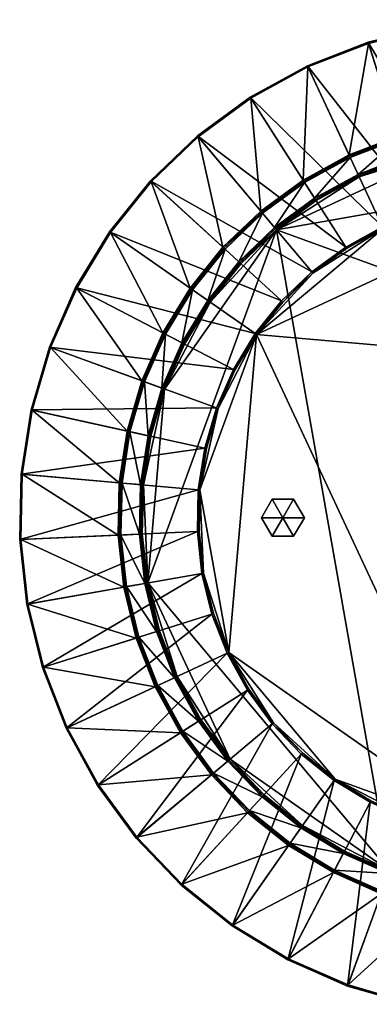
# Model space of a CAD drawing. Header units: millimetres. Extents: x 11262 to 12262, y -3984 to -1514.
# Tile 3 of 6: x 11412 to 11658, y -2790 to -2097. Entities that reach past the tile are written whole.
import ezdxf

# ---------------------------------------------------------------- set-up
doc = ezdxf.new("R2010")
doc.units = ezdxf.units.MM
doc.layers.add('002', color=7, linetype='Continuous', true_color=0x6c0888)

# ---------------------------------------------------------------- blocks, each defined once
blk = doc.blocks.new('Cylinder135')
at = {"color": 0}
mesh = blk.add_polyface(dxfattribs=at)
corners = [(0, 0), (15, 0), (7.5, 12.99), (-7.5, 12.99), (-15, 0), (-7.5, -12.99), (7.5, -12.99), (15, 0, 15), (7.5, 12.99, 15), (-7.5, 12.99, 15), (-15, 0, 15), (-7.5, -12.99, 15), (7.5, -12.99, 15), (0, 0, 15)]
mesh.append_faces([[corners[k] for k in face] for face in [(1, 8, 7), (2, 9, 8), (3, 10, 9), (4, 11, 10), (5, 12, 11), (6, 7, 12)]], dxfattribs={"vtx0": -1, "color": 0})
mesh.append_faces([[corners[k] for k in face] for face in [(0, 2, 1), (0, 3, 2), (0, 4, 3), (0, 5, 4), (0, 6, 5), (0, 1, 6), (13, 7, 8), (13, 8, 9), (13, 9, 10), (13, 10, 11), (13, 11, 12), (13, 12, 7)]], dxfattribs={"vtx0": -1, "vtx2": -1, "color": 0})
mesh.append_faces([[corners[k] for k in face] for face in [(1, 2, 8), (2, 3, 9), (3, 4, 10), (4, 5, 11), (5, 6, 12), (6, 1, 7)]], dxfattribs={"vtx2": -1, "color": 0})

msp = doc.modelspace()

# ---------------------------------------------------------------- block references
at = {"layer": '002', "color": 84, "true_color": 0x1bb11b, "xscale": 1.00200080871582, "yscale": 1.00200080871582, "zscale": 0.9789645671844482}
msp.add_blockref('Cylinder135', (11596.9, -2447.56, 1.81), dxfattribs=at)

# ---------------------------------------------------------------- meshes
at = {"layer": '002', "color": 236, "true_color": 0x8d073a}
mesh = msp.add_polyface(dxfattribs=at)
corners = [(11781.89, -2222.79, 17.46), (11752.39, -2222.15, 17.46), (11746.94, -2097.37, 700.81), (11723.05, -2225.36, 17.46), (11701.36, -2102.36, 700.81), (11656.82, -2113.26, 700.81), (11746.97, -2098.2, 701.77), (11701.5, -2103.18, 701.77), (11713.36, -2170.42, 701.77), (11749.95, -2166.42, 701.77), (11657.07, -2114.05, 701.77), (11677.61, -2179.17, 701.77), (11643.3, -2192.52, 701.77), (11786.67, -2168.22, 700.79), (11750, -2167.42, 700.79), (11750, -2167.42, 604.85), (11713.54, -2171.41, 700.79), (11713.54, -2171.41, 604.85), (11677.91, -2180.13, 700.79), (11677.91, -2180.13, 604.85), (11750.04, -2168.42, 603.87), (11713.71, -2172.4, 603.87), (11715.98, -2185.26, 603.87), (11750.61, -2181.46, 603.87), (11678.21, -2181.08, 603.87), (11682.13, -2193.54, 603.87), (11785.35, -2183.22, 602.9), (11750.65, -2182.47, 602.9), (11750.65, -2182.47, 246.55), (11792.71, -2099.19, 701.77), (11786.58, -2169.22, 603.87), (11750.7, -2183.47, 245.57), (11785.27, -2184.22, 245.57)]
mesh.append_faces([[corners[k] for k in face] for face in [(0, 1, 2), (1, 3, 4), (4, 2, 1), (5, 4, 3), (6, 7, 8), (8, 9, 6), (7, 10, 11), (11, 8, 7), (12, 11, 10), (13, 14, 15), (14, 16, 17), (17, 15, 14), (16, 18, 19), (19, 17, 16), (20, 21, 22), (22, 23, 20), (21, 24, 25), (26, 27, 28), (2, 6, 29), (6, 2, 4), (4, 7, 6), (7, 4, 5), (5, 10, 7), (9, 14, 13), (14, 9, 8), (8, 16, 14), (16, 8, 11), (11, 18, 16), (15, 20, 30), (20, 15, 17), (17, 21, 20), (21, 17, 19), (19, 24, 21), (23, 27, 26), (27, 23, 22), (28, 31, 32)]], dxfattribs={"vtx2": -1, "color": 236})
mesh = msp.add_polyface(dxfattribs=at)
corners = [(11694.38, -2232.38, 17.46), (11666.87, -2243.07, 17.46), (11614.09, -2129.88, 700.81), (11656.82, -2113.26, 700.81), (11641, -2257.27, 17.46), (11573.89, -2151.93, 700.81), (11650.51, -2207.98, 245.57), (11620.2, -2224.62, 245.57), (11592.31, -2245.06, 245.57), (11716.33, -2187.23, 245.57), (11657.07, -2114.05, 701.77), (11614.44, -2130.63, 701.77), (11643.3, -2192.52, 701.77), (11611.03, -2210.22, 701.77), (11677.91, -2180.13, 700.79), (11643.72, -2193.42, 700.79), (11643.72, -2193.42, 604.85), (11611.56, -2211.07, 700.79), (11611.56, -2211.07, 604.85), (11581.98, -2232.75, 604.85), (11678.21, -2181.08, 603.87), (11644.15, -2194.33, 603.87), (11649.66, -2206.17, 603.87), (11612.1, -2211.91, 603.87), (11619.12, -2222.92, 603.87), (11591.02, -2243.53, 603.87), (11650.09, -2207.07, 602.9), (11619.66, -2223.77, 602.9), (11619.66, -2223.77, 246.55), (11650.09, -2207.07, 246.55), (11591.67, -2244.29, 246.55), (11641.63, -2258.27, 16.5)]
mesh.append_faces([[corners[k] for k in face] for face in [(9, 6, 8)]], dxfattribs={"vtx0": -1, "vtx1": -1, "vtx2": -1, "color": 236})
mesh.append_faces([[corners[k] for k in face] for face in [(0, 1, 2), (2, 3, 0), (1, 4, 5), (5, 2, 1), (6, 7, 8), (10, 11, 12), (13, 12, 11), (14, 15, 16), (15, 17, 18), (18, 16, 15), (19, 18, 17), (20, 21, 22), (21, 23, 24), (24, 22, 21), (25, 24, 23), (26, 27, 28), (28, 29, 26), (30, 28, 27), (31, 4, 1), (10, 3, 2), (2, 11, 10), (12, 15, 14), (15, 12, 13), (13, 17, 15), (16, 21, 20), (21, 16, 18), (18, 23, 21), (23, 18, 19), (26, 22, 24), (24, 27, 26), (27, 24, 25), (6, 29, 28), (28, 7, 6), (7, 28, 30), (30, 8, 7)]], dxfattribs={"vtx2": -1, "color": 236})
mesh = msp.add_polyface(dxfattribs=at)
corners = [(11667.37, -2244.14, 16.5), (11694.74, -2233.5, 16.5), (11723.25, -2226.52, 16.5), (11752.44, -2223.33, 16.5), (11781.79, -2223.97, 16.5), (11723.05, -2225.36, 17.46), (11694.38, -2232.38, 17.46), (11656.82, -2113.26, 700.81), (11785.27, -2184.22, 245.57), (11750.7, -2183.47, 245.57), (11716.33, -2187.23, 245.57), (11682.74, -2195.45, 245.57), (11650.51, -2207.98, 245.57), (11852.64, -2199.16, 245.57), (11592.31, -2245.06, 245.57), (11643.72, -2193.42, 604.85), (11677.91, -2180.13, 604.85), (11677.91, -2180.13, 700.79), (11682.13, -2193.54, 603.87), (11715.98, -2185.26, 603.87), (11713.71, -2172.4, 603.87), (11649.66, -2206.17, 603.87), (11678.21, -2181.08, 603.87), (11750.65, -2182.47, 602.9), (11716.15, -2186.24, 602.9), (11716.15, -2186.24, 246.55), (11750.65, -2182.47, 246.55), (11682.44, -2194.49, 602.9), (11682.44, -2194.49, 246.55), (11650.09, -2207.07, 602.9), (11650.09, -2207.07, 246.55), (11752.39, -2222.15, 17.46), (11666.87, -2243.07, 17.46), (11641.63, -2258.27, 16.5), (11677.61, -2179.17, 701.77), (11643.3, -2192.52, 701.77)]
mesh.append_faces([[corners[k] for k in face] for face in [(0, 2, 4), (13, 10, 14)]], dxfattribs={"vtx0": -1, "vtx1": -1, "vtx2": -1, "color": 236})
mesh.append_faces([[corners[k] for k in face] for face in [(0, 1, 2), (2, 3, 4), (5, 6, 7), (8, 9, 10), (10, 11, 12), (15, 16, 17), (18, 19, 20), (21, 18, 22), (23, 24, 25), (25, 26, 23), (24, 27, 28), (28, 25, 24), (27, 29, 30), (30, 28, 27), (2, 5, 31), (31, 3, 2), (1, 6, 5), (5, 2, 1), (0, 32, 6), (6, 1, 0), (32, 0, 33), (17, 34, 35), (22, 16, 15), (19, 24, 23), (24, 19, 18), (18, 27, 24), (27, 18, 21), (21, 29, 27), (9, 26, 25), (25, 10, 9), (10, 25, 28), (28, 11, 10), (11, 28, 30), (30, 12, 11)]], dxfattribs={"vtx2": -1, "color": 236})
mesh = msp.add_polyface(dxfattribs=at)
corners = [(11641, -2257.27, 17.46), (11617.2, -2274.72, 17.46), (11536.92, -2179.04, 700.81), (11573.89, -2151.93, 700.81), (11503.79, -2210.75, 700.81), (11475.1, -2246.51, 700.81), (11595.88, -2295.13, 17.46), (11614.44, -2130.63, 701.77), (11574.33, -2152.63, 701.77), (11611.03, -2210.22, 701.77), (11537.45, -2179.68, 701.77), (11581.34, -2231.99, 701.77), (11504.4, -2211.31, 701.77), (11554.75, -2257.44, 701.77), (11475.77, -2246.98, 701.77), (11531.71, -2286.15, 701.77), (11611.56, -2211.07, 700.79), (11581.98, -2232.75, 700.79), (11581.98, -2232.75, 604.85), (11555.49, -2258.12, 700.79), (11555.49, -2258.12, 604.85), (11612.1, -2211.91, 603.87), (11582.63, -2233.52, 603.87), (11591.02, -2243.53, 603.87), (11565.85, -2267.62, 603.87), (11619.66, -2223.77, 602.9), (11591.67, -2244.29, 602.9), (11591.67, -2244.29, 246.55), (11566.59, -2268.3, 246.55), (11614.09, -2129.88, 700.81), (11556.23, -2258.8, 603.87), (11592.31, -2245.06, 245.57)]
mesh.append_faces([[corners[k] for k in face] for face in [(0, 1, 2), (2, 3, 0), (4, 2, 1), (5, 4, 6), (7, 8, 9), (8, 10, 11), (11, 9, 8), (10, 12, 13), (13, 11, 10), (12, 14, 15), (15, 13, 12), (16, 17, 18), (17, 19, 20), (20, 18, 17), (21, 22, 23), (24, 23, 22), (25, 26, 27), (28, 27, 26), (7, 29, 3), (3, 8, 7), (8, 3, 2), (2, 10, 8), (10, 2, 4), (4, 12, 10), (12, 4, 5), (5, 14, 12), (16, 9, 11), (11, 17, 16), (17, 11, 13), (13, 19, 17), (18, 22, 21), (22, 18, 20), (20, 30, 22), (23, 26, 25), (26, 23, 24), (31, 27, 28)]], dxfattribs={"vtx2": -1, "color": 236})
mesh = msp.add_polyface(dxfattribs=at)
corners = [(11838.99, -2236.65, 16.5), (11865.87, -2248.47, 16.5), (11890.97, -2263.71, 16.5), (11781.79, -2223.97, 16.5), (11913.86, -2282.08, 16.5), (11934.16, -2303.29, 16.5), (11951.52, -2326.97, 16.5), (11965.65, -2352.71, 16.5), (11742.67, -2671.15, 16.5), (11578.37, -2318.82, 16.5), (11935.07, -2302.53, 17.46), (11914.66, -2281.21, 17.46), (11999.04, -2189.13, 700.81), (11891.64, -2262.74, 17.46), (11963.28, -2160.43, 700.81), (11964.73, -2277.64, 245.57), (11940.82, -2252.67, 245.57), (11913.85, -2231.02, 245.57), (11852.64, -2199.16, 245.57), (12022.56, -2401.66, 245.57), (11592.31, -2245.06, 245.57), (11915, -2229.38, 603.87), (11942.17, -2251.19, 603.87), (11950.99, -2241.56, 603.87), (11965.5, -2277, 602.9), (11941.49, -2251.93, 602.9), (11941.49, -2251.93, 246.55), (11914.43, -2230.2, 602.9), (11914.43, -2230.2, 246.55), (11952.52, -2326.33, 17.46), (11866.41, -2247.43, 17.46), (11839.4, -2235.54, 17.46), (11810.81, -2228.44, 16.5)]
mesh.append_faces([[corners[k] for k in face] for face in [(3, 0, 2), (2, 5, 7), (3, 2, 7), (7, 8, 9), (3, 7, 9), (15, 17, 18), (19, 15, 18), (19, 18, 20)]], dxfattribs={"vtx0": -1, "vtx1": -1, "vtx2": -1, "color": 236})
mesh.append_faces([[corners[k] for k in face] for face in [(0, 1, 2), (2, 4, 5), (5, 6, 7), (10, 11, 12), (11, 13, 14), (15, 16, 17), (21, 22, 23), (24, 25, 26), (25, 27, 28), (28, 26, 25), (5, 10, 29), (29, 6, 5), (4, 11, 10), (10, 5, 4), (2, 13, 11), (11, 4, 2), (1, 30, 13), (13, 2, 1), (0, 31, 30), (30, 1, 0), (31, 0, 32), (22, 25, 24), (25, 22, 21), (21, 27, 25), (26, 16, 15), (16, 26, 28), (28, 17, 16)]], dxfattribs={"vtx2": -1, "color": 236})
mesh = msp.add_polyface(dxfattribs=at)
corners = [(11617.96, -2275.63, 16.5), (11641.63, -2258.27, 16.5), (11667.37, -2244.14, 16.5), (11551.32, -2370.8, 16.5), (11563.14, -2343.92, 16.5), (11578.37, -2318.82, 16.5), (11538.64, -2428, 16.5), (11558.81, -2542.42, 16.5), (11781.79, -2223.97, 16.5), (11596.75, -2295.93, 16.5), (11617.2, -2274.72, 17.46), (11595.88, -2295.13, 17.46), (11503.79, -2210.75, 700.81), (11577.41, -2318.15, 17.46), (11475.1, -2246.51, 700.81), (11671.82, -2695.96, 245.57), (12022.56, -2401.66, 245.57), (11592.31, -2245.06, 245.57), (11545.69, -2295.94, 245.57), (11513.83, -2357.15, 245.57), (11567.33, -2268.97, 245.57), (11532.53, -2286.72, 604.85), (11555.49, -2258.12, 604.85), (11555.49, -2258.12, 700.79), (11582.63, -2233.52, 603.87), (11556.23, -2258.8, 603.87), (11565.85, -2267.62, 603.87), (11544.05, -2294.79, 603.87), (11591.67, -2244.29, 602.9), (11566.59, -2268.3, 602.9), (11566.59, -2268.3, 246.55), (11544.87, -2295.36, 602.9), (11544.87, -2295.36, 246.55), (11562.1, -2343.38, 17.46), (11550.21, -2370.39, 17.46), (11543.1, -2398.98, 16.5), (11641, -2257.27, 17.46)]
mesh.append_faces([[corners[k] for k in face] for face in [(6, 3, 5), (7, 6, 5), (2, 8, 5), (0, 2, 5), (15, 16, 17), (18, 19, 17)]], dxfattribs={"vtx0": -1, "vtx1": -1, "vtx2": -1, "color": 236})
mesh.append_faces([[corners[k] for k in face] for face in [(9, 0, 5), (20, 18, 17)]], dxfattribs={"vtx1": -1, "color": 236})
mesh.append_faces([[corners[k] for k in face] for face in [(0, 1, 2), (3, 4, 5), (10, 11, 12), (11, 13, 14), (21, 22, 23), (24, 25, 26), (27, 26, 25), (28, 29, 30), (29, 31, 32), (32, 30, 29), (4, 33, 13), (13, 5, 4), (3, 34, 33), (33, 4, 3), (34, 3, 35), (0, 10, 36), (36, 1, 0), (9, 11, 10), (10, 0, 9), (5, 13, 11), (11, 9, 5), (25, 22, 21), (26, 29, 28), (29, 26, 27), (27, 31, 29), (30, 20, 17), (20, 30, 32), (32, 18, 20)]], dxfattribs={"vtx2": -1, "color": 236})
mesh = msp.add_polyface(dxfattribs=at)
corners = [(11451.31, -2285.71, 700.81), (11475.1, -2246.51, 700.81), (11577.41, -2318.15, 17.46), (11432.84, -2327.67, 700.81), (11562.1, -2343.38, 17.46), (11420.01, -2371.69, 700.81), (11550.21, -2370.39, 17.46), (11475.77, -2246.98, 701.77), (11452.04, -2286.09, 701.77), (11512.61, -2317.62, 701.77), (11531.71, -2286.15, 701.77), (11433.62, -2327.96, 701.77), (11497.79, -2351.31, 701.77), (11420.82, -2371.87, 701.77), (11487.49, -2386.65, 701.77), (11513.5, -2318.08, 700.79), (11498.73, -2351.66, 700.79), (11498.73, -2351.66, 604.85), (11513.5, -2318.08, 604.85), (11488.47, -2386.87, 700.79), (11488.47, -2386.87, 604.85), (11514.39, -2318.54, 603.87), (11499.67, -2352, 603.87), (11511.94, -2356.46, 603.87), (11489.44, -2387.09, 603.87), (11502.19, -2389.91, 603.87), (11512.88, -2356.81, 602.9), (11503.17, -2390.13, 602.9), (11503.17, -2390.13, 246.55), (11512.88, -2356.81, 246.55), (11513.83, -2357.15, 245.57), (11504.15, -2390.35, 245.57)]
mesh.append_faces([[corners[k] for k in face] for face in [(0, 1, 2), (3, 0, 4), (5, 3, 6), (7, 8, 9), (9, 10, 7), (8, 11, 12), (12, 9, 8), (11, 13, 14), (14, 12, 11), (15, 16, 17), (17, 18, 15), (16, 19, 20), (20, 17, 16), (21, 22, 23), (22, 24, 25), (25, 23, 22), (26, 27, 28), (28, 29, 26), (7, 1, 0), (0, 8, 7), (8, 0, 3), (3, 11, 8), (11, 3, 5), (5, 13, 11), (15, 9, 12), (12, 16, 15), (16, 12, 14), (14, 19, 16), (21, 18, 17), (17, 22, 21), (22, 17, 20), (20, 24, 22), (26, 23, 25), (25, 27, 26), (30, 29, 28), (28, 31, 30)]], dxfattribs={"vtx2": -1, "color": 236})
mesh = msp.add_polyface(dxfattribs=at)
corners = [(11538.64, -2428, 16.5), (11543.1, -2398.98, 16.5), (11551.32, -2370.8, 16.5), (11577.41, -2318.15, 17.46), (11562.1, -2343.38, 17.46), (11451.31, -2285.71, 700.81), (11550.21, -2370.39, 17.46), (11432.84, -2327.67, 700.81), (11545.69, -2295.94, 245.57), (11527.75, -2325.5, 245.57), (11513.83, -2357.15, 245.57), (11501.9, -2493.46, 245.57), (11592.31, -2245.06, 245.57), (11532.53, -2286.72, 700.79), (11513.5, -2318.08, 700.79), (11513.5, -2318.08, 604.85), (11532.53, -2286.72, 604.85), (11555.49, -2258.12, 700.79), (11533.35, -2287.3, 603.87), (11514.39, -2318.54, 603.87), (11525.97, -2324.57, 603.87), (11544.05, -2294.79, 603.87), (11511.94, -2356.46, 603.87), (11556.23, -2258.8, 603.87), (11544.87, -2295.36, 602.9), (11526.86, -2325.04, 602.9), (11526.86, -2325.04, 246.55), (11544.87, -2295.36, 246.55), (11512.88, -2356.81, 602.9), (11512.88, -2356.81, 246.55), (11541.95, -2398.73, 17.46), (11537.46, -2427.9, 17.46), (11538, -2457.35, 16.5), (11536.82, -2457.4, 17.46), (11531.71, -2286.15, 701.77), (11512.61, -2317.62, 701.77), (11554.75, -2257.44, 701.77)]
mesh.append_faces([[corners[k] for k in face] for face in [(10, 11, 12)]], dxfattribs={"vtx0": -1, "vtx1": -1, "vtx2": -1, "color": 236})
mesh.append_faces([[corners[k] for k in face] for face in [(0, 1, 2), (3, 4, 5), (4, 6, 7), (8, 9, 10), (13, 14, 15), (15, 16, 13), (17, 13, 16), (18, 19, 20), (20, 21, 18), (22, 20, 19), (23, 18, 21), (24, 25, 26), (26, 27, 24), (25, 28, 29), (29, 26, 25), (1, 30, 6), (0, 31, 30), (30, 1, 0), (32, 33, 31), (31, 0, 32), (13, 34, 35), (35, 14, 13), (17, 36, 34), (34, 13, 17), (18, 16, 15), (15, 19, 18), (16, 18, 23), (24, 21, 20), (20, 25, 24), (25, 20, 22), (22, 28, 25), (8, 27, 26), (26, 9, 8), (9, 26, 29), (29, 10, 9)]], dxfattribs={"vtx2": -1, "color": 236})
mesh = msp.add_polyface(dxfattribs=at)
corners = [(11685.46, -2658.47, 16.5), (11658.59, -2646.65, 16.5), (11633.49, -2631.42, 16.5), (11742.67, -2671.15, 16.5), (11610.59, -2613.04, 16.5), (11590.29, -2591.83, 16.5), (11572.93, -2568.16, 16.5), (11558.81, -2542.42, 16.5), (11578.37, -2318.82, 16.5), (11589.39, -2592.59, 17.46), (11609.8, -2613.91, 17.46), (11525.42, -2705.99, 700.81), (11632.81, -2632.38, 17.46), (11561.18, -2734.69, 700.81), (11559.73, -2617.48, 245.57), (11583.64, -2642.46, 245.57), (11610.61, -2664.1, 245.57), (11671.82, -2695.96, 245.57), (11501.9, -2493.46, 245.57), (11592.31, -2245.06, 245.57), (11548.19, -2627.16, 603.87), (11573.46, -2653.56, 603.87), (11582.29, -2643.93, 603.87), (11609.46, -2665.74, 603.87), (11558.96, -2618.12, 602.9), (11582.96, -2643.2, 602.9), (11582.96, -2643.2, 246.55), (11610.03, -2664.92, 602.9), (11610.03, -2664.92, 246.55), (11571.94, -2568.79, 17.46), (11658.05, -2647.69, 17.46), (11685.06, -2659.58, 17.46), (11713.65, -2666.69, 16.5), (11572.79, -2654.3, 604.85), (11601.39, -2677.26, 604.85)]
mesh.append_faces([[corners[k] for k in face] for face in [(3, 0, 2), (2, 5, 7), (3, 2, 7), (3, 7, 8), (14, 16, 17), (18, 14, 17), (18, 17, 19)]], dxfattribs={"vtx0": -1, "vtx1": -1, "vtx2": -1, "color": 236})
mesh.append_faces([[corners[k] for k in face] for face in [(0, 1, 2), (2, 4, 5), (5, 6, 7), (9, 10, 11), (10, 12, 13), (14, 15, 16), (20, 21, 22), (23, 22, 21), (24, 25, 26), (25, 27, 28), (28, 26, 25), (5, 9, 29), (29, 6, 5), (4, 10, 9), (9, 5, 4), (2, 12, 10), (10, 4, 2), (1, 30, 12), (12, 2, 1), (0, 31, 30), (30, 1, 0), (31, 0, 32), (21, 33, 34), (22, 25, 24), (25, 22, 23), (23, 27, 25), (26, 15, 14), (15, 26, 28), (28, 16, 15)]], dxfattribs={"vtx2": -1, "color": 236})
mesh = msp.add_polyface(dxfattribs=at)
corners = [(11550.21, -2370.39, 17.46), (11541.95, -2398.73, 17.46), (11420.01, -2371.69, 700.81), (11537.46, -2427.9, 17.46), (11413.04, -2417.01, 700.81), (11412.04, -2462.85, 700.81), (11513.83, -2357.15, 245.57), (11504.15, -2390.35, 245.57), (11498.89, -2424.52, 245.57), (11501.9, -2493.46, 245.57), (11420.82, -2371.87, 701.77), (11413.86, -2417.08, 701.77), (11481.89, -2423.03, 701.77), (11487.49, -2386.65, 701.77), (11412.86, -2462.81, 701.77), (11481.08, -2459.84, 701.77), (11488.47, -2386.87, 700.79), (11482.89, -2423.12, 700.79), (11482.89, -2423.12, 604.85), (11488.47, -2386.87, 604.85), (11482.09, -2459.79, 604.85), (11489.44, -2387.09, 603.87), (11483.88, -2423.21, 603.87), (11496.89, -2424.35, 603.87), (11502.19, -2389.91, 603.87), (11483.09, -2459.75, 603.87), (11496.13, -2459.18, 603.87), (11503.17, -2390.13, 602.9), (11497.89, -2424.43, 602.9), (11497.89, -2424.43, 246.55), (11503.17, -2390.13, 246.55), (11497.13, -2459.14, 246.55)]
mesh.append_faces([[corners[k] for k in face] for face in [(6, 8, 9)]], dxfattribs={"vtx0": -1, "vtx1": -1, "vtx2": -1, "color": 236})
mesh.append_faces([[corners[k] for k in face] for face in [(0, 1, 2), (1, 3, 4), (4, 2, 1), (5, 4, 3), (6, 7, 8), (10, 11, 12), (12, 13, 10), (11, 14, 15), (15, 12, 11), (16, 17, 18), (18, 19, 16), (20, 18, 17), (21, 22, 23), (23, 24, 21), (22, 25, 26), (26, 23, 22), (27, 28, 29), (29, 30, 27), (31, 29, 28), (10, 2, 4), (4, 11, 10), (11, 4, 5), (16, 13, 12), (12, 17, 16), (17, 12, 15), (21, 19, 18), (18, 22, 21), (22, 18, 20), (27, 24, 23), (23, 28, 27), (28, 23, 26), (7, 30, 29), (29, 8, 7), (8, 29, 31)]], dxfattribs={"vtx2": -1, "color": 236})
mesh = msp.add_polyface(dxfattribs=at)
corners = [(11537.46, -2427.9, 17.46), (11536.82, -2457.4, 17.46), (11412.04, -2462.85, 700.81), (11540.03, -2486.74, 17.46), (11417.03, -2508.43, 700.81), (11427.93, -2552.97, 700.81), (11412.86, -2462.81, 701.77), (11417.84, -2508.29, 701.77), (11485.09, -2496.43, 701.77), (11481.08, -2459.84, 701.77), (11428.71, -2552.72, 701.77), (11493.84, -2532.18, 701.77), (11507.18, -2566.49, 701.77), (11482.89, -2423.12, 700.79), (11482.09, -2459.79, 700.79), (11482.09, -2459.79, 604.85), (11486.08, -2496.25, 700.79), (11486.08, -2496.25, 604.85), (11494.8, -2531.88, 700.79), (11494.8, -2531.88, 604.85), (11483.09, -2459.75, 603.87), (11487.07, -2496.08, 603.87), (11499.93, -2493.81, 603.87), (11496.13, -2459.18, 603.87), (11495.75, -2531.58, 603.87), (11508.21, -2527.65, 603.87), (11497.89, -2424.43, 602.9), (11497.13, -2459.14, 602.9), (11497.13, -2459.14, 246.55), (11413.86, -2417.08, 701.77), (11483.88, -2423.21, 603.87), (11498.14, -2459.09, 245.57), (11498.89, -2424.52, 245.57)]
mesh.append_faces([[corners[k] for k in face] for face in [(0, 1, 2), (1, 3, 4), (4, 2, 1), (5, 4, 3), (6, 7, 8), (8, 9, 6), (7, 10, 11), (11, 8, 7), (12, 11, 10), (13, 14, 15), (14, 16, 17), (17, 15, 14), (16, 18, 19), (19, 17, 16), (20, 21, 22), (22, 23, 20), (21, 24, 25), (26, 27, 28), (2, 6, 29), (6, 2, 4), (4, 7, 6), (7, 4, 5), (5, 10, 7), (9, 14, 13), (14, 9, 8), (8, 16, 14), (16, 8, 11), (11, 18, 16), (15, 20, 30), (20, 15, 17), (17, 21, 20), (21, 17, 19), (19, 24, 21), (23, 27, 26), (27, 23, 22), (28, 31, 32)]], dxfattribs={"vtx2": -1, "color": 236})
mesh = msp.add_polyface(dxfattribs=at)
corners = [(11558.81, -2542.42, 16.5), (11548.17, -2515.05, 16.5), (11541.19, -2486.54, 16.5), (11538, -2457.35, 16.5), (11538.64, -2428, 16.5), (11540.03, -2486.74, 17.46), (11547.04, -2515.41, 17.46), (11427.93, -2552.97, 700.81), (11557.74, -2542.91, 17.46), (11444.55, -2595.7, 700.81), (11498.89, -2424.52, 245.57), (11498.14, -2459.09, 245.57), (11501.9, -2493.46, 245.57), (11510.12, -2527.05, 245.57), (11522.65, -2559.28, 245.57), (11508.09, -2566.07, 604.85), (11494.8, -2531.88, 604.85), (11494.8, -2531.88, 700.79), (11508.21, -2527.65, 603.87), (11499.93, -2493.81, 603.87), (11487.07, -2496.08, 603.87), (11520.83, -2560.12, 603.87), (11495.75, -2531.58, 603.87), (11497.13, -2459.14, 602.9), (11500.91, -2493.64, 602.9), (11500.91, -2493.64, 246.55), (11497.13, -2459.14, 246.55), (11509.16, -2527.35, 602.9), (11509.16, -2527.35, 246.55), (11521.74, -2559.7, 602.9), (11521.74, -2559.7, 246.55), (11536.82, -2457.4, 17.46), (11572.93, -2568.16, 16.5), (11493.84, -2532.18, 701.77), (11507.18, -2566.49, 701.77)]
mesh.append_faces([[corners[k] for k in face] for face in [(0, 2, 4)]], dxfattribs={"vtx0": -1, "vtx1": -1, "vtx2": -1, "color": 236})
mesh.append_faces([[corners[k] for k in face] for face in [(0, 1, 2), (2, 3, 4), (5, 6, 7), (6, 8, 9), (10, 11, 12), (12, 13, 14), (15, 16, 17), (18, 19, 20), (21, 18, 22), (23, 24, 25), (25, 26, 23), (24, 27, 28), (28, 25, 24), (27, 29, 30), (30, 28, 27), (2, 5, 31), (31, 3, 2), (1, 6, 5), (5, 2, 1), (0, 8, 6), (6, 1, 0), (8, 0, 32), (17, 33, 34), (22, 16, 15), (19, 24, 23), (24, 19, 18), (18, 27, 24), (27, 18, 21), (21, 29, 27), (11, 26, 25), (25, 12, 11), (12, 25, 28), (28, 13, 12), (13, 28, 30), (30, 14, 13)]], dxfattribs={"vtx2": -1, "color": 236})
mesh = msp.add_polyface(dxfattribs=at)
corners = [(11444.55, -2595.7, 700.81), (11427.93, -2552.97, 700.81), (11547.04, -2515.41, 17.46), (11557.74, -2542.91, 17.46), (11571.94, -2568.79, 17.46), (11466.6, -2635.9, 700.81), (11522.65, -2559.28, 245.57), (11539.28, -2589.59, 245.57), (11559.73, -2617.48, 245.57), (11501.9, -2493.46, 245.57), (11428.71, -2552.72, 701.77), (11445.29, -2595.35, 701.77), (11507.18, -2566.49, 701.77), (11524.89, -2598.76, 701.77), (11494.8, -2531.88, 700.79), (11508.09, -2566.07, 700.79), (11508.09, -2566.07, 604.85), (11525.73, -2598.22, 700.79), (11525.73, -2598.22, 604.85), (11547.42, -2627.8, 604.85), (11495.75, -2531.58, 603.87), (11509, -2565.64, 603.87), (11520.83, -2560.12, 603.87), (11526.58, -2597.69, 603.87), (11537.59, -2590.67, 603.87), (11558.19, -2618.77, 603.87), (11521.74, -2559.7, 602.9), (11538.44, -2590.13, 602.9), (11538.44, -2590.13, 246.55), (11521.74, -2559.7, 246.55), (11558.96, -2618.12, 246.55), (11572.93, -2568.16, 16.5), (11546.65, -2628.45, 701.77)]
mesh.append_faces([[corners[k] for k in face] for face in [(9, 6, 8)]], dxfattribs={"vtx0": -1, "vtx1": -1, "vtx2": -1, "color": 236})
mesh.append_faces([[corners[k] for k in face] for face in [(0, 1, 2), (3, 4, 5), (5, 0, 3), (6, 7, 8), (10, 11, 12), (13, 12, 11), (14, 15, 16), (15, 17, 18), (18, 16, 15), (19, 18, 17), (20, 21, 22), (21, 23, 24), (24, 22, 21), (25, 24, 23), (26, 27, 28), (28, 29, 26), (30, 28, 27), (31, 4, 3), (10, 1, 0), (0, 11, 10), (12, 15, 14), (15, 12, 13), (13, 17, 15), (17, 13, 32), (16, 21, 20), (21, 16, 18), (18, 23, 21), (23, 18, 19), (26, 22, 24), (24, 27, 26), (27, 24, 25), (6, 29, 28), (28, 7, 6), (7, 28, 30), (30, 8, 7)]], dxfattribs={"vtx2": -1, "color": 236})
mesh = msp.add_polyface(dxfattribs=at)
corners = [(11571.94, -2568.79, 17.46), (11589.39, -2592.59, 17.46), (11493.71, -2672.87, 700.81), (11466.6, -2635.9, 700.81), (11525.42, -2705.99, 700.81), (11561.18, -2734.69, 700.81), (11609.8, -2613.91, 17.46), (11445.29, -2595.35, 701.77), (11467.3, -2635.45, 701.77), (11524.89, -2598.76, 701.77), (11494.34, -2672.34, 701.77), (11546.65, -2628.45, 701.77), (11525.98, -2705.39, 701.77), (11572.11, -2655.04, 701.77), (11561.65, -2734.02, 701.77), (11600.82, -2678.08, 701.77), (11525.73, -2598.22, 700.79), (11547.42, -2627.8, 700.79), (11547.42, -2627.8, 604.85), (11572.79, -2654.3, 700.79), (11572.79, -2654.3, 604.85), (11526.58, -2597.69, 603.87), (11548.19, -2627.16, 603.87), (11558.19, -2618.77, 603.87), (11582.29, -2643.93, 603.87), (11538.44, -2590.13, 602.9), (11558.96, -2618.12, 602.9), (11558.96, -2618.12, 246.55), (11582.96, -2643.2, 246.55), (11444.55, -2595.7, 700.81), (11573.46, -2653.56, 603.87), (11559.73, -2617.48, 245.57)]
mesh.append_faces([[corners[k] for k in face] for face in [(0, 1, 2), (2, 3, 0), (4, 2, 1), (5, 4, 6), (7, 8, 9), (8, 10, 11), (11, 9, 8), (10, 12, 13), (13, 11, 10), (12, 14, 15), (15, 13, 12), (16, 17, 18), (17, 19, 20), (20, 18, 17), (21, 22, 23), (24, 23, 22), (25, 26, 27), (28, 27, 26), (7, 29, 3), (3, 8, 7), (8, 3, 2), (2, 10, 8), (10, 2, 4), (4, 12, 10), (12, 4, 5), (5, 14, 12), (11, 17, 16), (17, 11, 13), (13, 19, 17), (18, 22, 21), (22, 18, 20), (20, 30, 22), (23, 26, 25), (26, 23, 24), (31, 27, 28)]], dxfattribs={"vtx2": -1, "color": 236})
mesh = msp.add_polyface(dxfattribs=at)
corners = [(11600.37, -2758.48, 700.81), (11561.18, -2734.69, 700.81), (11632.81, -2632.38, 17.46), (11642.34, -2776.95, 700.81), (11658.05, -2647.69, 17.46), (11686.36, -2789.78, 700.81), (11685.06, -2659.58, 17.46), (11561.65, -2734.02, 701.77), (11600.76, -2757.75, 701.77), (11632.29, -2697.18, 701.77), (11600.82, -2678.08, 701.77), (11642.62, -2776.17, 701.77), (11665.98, -2712, 701.77), (11686.54, -2788.97, 701.77), (11701.32, -2722.3, 701.77), (11632.75, -2696.29, 700.79), (11666.32, -2711.06, 700.79), (11666.32, -2711.06, 604.85), (11632.75, -2696.29, 604.85), (11701.54, -2721.32, 700.79), (11701.54, -2721.32, 604.85), (11633.21, -2695.4, 603.87), (11666.67, -2710.12, 603.87), (11671.13, -2697.85, 603.87), (11701.75, -2720.35, 603.87), (11704.58, -2707.6, 603.87), (11671.47, -2696.91, 602.9), (11704.8, -2706.62, 602.9), (11704.8, -2706.62, 246.55), (11671.47, -2696.91, 246.55), (11671.82, -2695.96, 245.57), (11705.01, -2705.64, 245.57)]
mesh.append_faces([[corners[k] for k in face] for face in [(0, 1, 2), (3, 0, 4), (5, 3, 6), (7, 8, 9), (9, 10, 7), (8, 11, 12), (12, 9, 8), (11, 13, 14), (14, 12, 11), (15, 16, 17), (17, 18, 15), (16, 19, 20), (20, 17, 16), (21, 22, 23), (22, 24, 25), (25, 23, 22), (26, 27, 28), (28, 29, 26), (7, 1, 0), (0, 8, 7), (8, 0, 3), (3, 11, 8), (11, 3, 5), (5, 13, 11), (15, 9, 12), (12, 16, 15), (16, 12, 14), (14, 19, 16), (21, 18, 17), (17, 22, 21), (22, 17, 20), (20, 24, 22), (26, 23, 25), (25, 27, 26), (30, 29, 28), (28, 31, 30)]], dxfattribs={"vtx2": -1, "color": 236})
mesh = msp.add_polyface(dxfattribs=at)
corners = [(11742.67, -2671.15, 16.5), (11713.65, -2666.69, 16.5), (11685.46, -2658.47, 16.5), (11632.81, -2632.38, 17.46), (11658.05, -2647.69, 17.46), (11600.37, -2758.48, 700.81), (11685.06, -2659.58, 17.46), (11642.34, -2776.95, 700.81), (11610.61, -2664.1, 245.57), (11640.17, -2682.04, 245.57), (11671.82, -2695.96, 245.57), (11572.79, -2654.3, 700.79), (11601.39, -2677.26, 700.79), (11601.39, -2677.26, 604.85), (11572.79, -2654.3, 604.85), (11632.75, -2696.29, 700.79), (11632.75, -2696.29, 604.85), (11573.46, -2653.56, 603.87), (11601.97, -2676.44, 603.87), (11609.46, -2665.74, 603.87), (11633.21, -2695.4, 603.87), (11639.24, -2683.82, 603.87), (11671.13, -2697.85, 603.87), (11610.03, -2664.92, 602.9), (11639.71, -2682.93, 602.9), (11639.71, -2682.93, 246.55), (11610.03, -2664.92, 246.55), (11671.47, -2696.91, 602.9), (11671.47, -2696.91, 246.55), (11713.39, -2667.84, 17.46), (11742.56, -2672.33, 17.46), (11772.02, -2671.79, 16.5), (11772.07, -2672.97, 17.46), (11572.11, -2655.04, 701.77), (11600.82, -2678.08, 701.77), (11632.29, -2697.18, 701.77)]
mesh.append_faces([[corners[k] for k in face] for face in [(0, 1, 2), (3, 4, 5), (4, 6, 7), (8, 9, 10), (11, 12, 13), (13, 14, 11), (12, 15, 16), (16, 13, 12), (17, 18, 19), (18, 20, 21), (21, 19, 18), (22, 21, 20), (23, 24, 25), (25, 26, 23), (24, 27, 28), (28, 25, 24), (1, 29, 6), (0, 30, 29), (29, 1, 0), (31, 32, 30), (30, 0, 31), (11, 33, 34), (34, 12, 11), (12, 34, 35), (35, 15, 12), (13, 18, 17), (18, 13, 16), (16, 20, 18), (23, 19, 21), (21, 24, 23), (24, 21, 22), (22, 27, 24), (8, 26, 25), (25, 9, 8), (9, 25, 28), (28, 10, 9)]], dxfattribs={"vtx2": -1, "color": 236})

doc.saveas('drawing.dxf')
